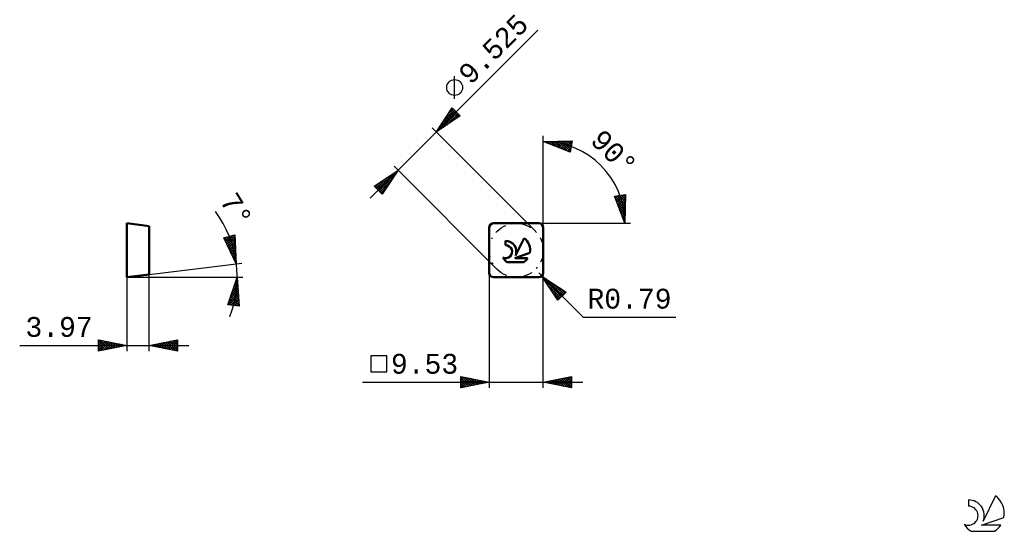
# Model space of a CAD drawing. Header units: millimetres. Extents: x -83 to 91, y -45 to 45.
import ezdxf
from ezdxf.enums import TextEntityAlignment as Align

# ---------------------------------------------------------------- set-up
doc = ezdxf.new("R2010")
doc.units = ezdxf.units.MM
doc.header["$LTSCALE"] = 5.4
doc.linetypes.add('LONGDASH_DASH', pattern=[0.85, 0.4, -0.2, 0.05, -0.2])
for name, color, linetype in [('1', 4, 'CONTINUOUS'), ('CUT', 1, 'CONTINUOUS'), ('SK2', 7, 'CONTINUOUS'), ('SK4', 2, 'LONGDASH_DASH'), ('SK6', 5, 'CONTINUOUS'), ('SKVIEW1', 4, 'CONTINUOUS'), ('SKVIEW2', 7, 'CONTINUOUS')]:
    doc.layers.add(name, color=color, linetype=linetype)
doc.styles.get("Standard").update_dxf_attribs({"font": 'Monospac821 BT'})

msp = doc.modelspace()

# ---------------------------------------------------------------- linework, layer by layer
at = {"layer": '1', "color": 4, "linetype": 'CONTINUOUS', "lineweight": 50}
for p, q in [((0, 0.79), (0, 8.73)), ((0.79, 9.52), (8.73, 9.52)), ((9.52, 0.79), (9.52, 8.73)), ((2.88, 5.66), (2.88, 6.41)), ((4.65, 3.85), (6.15, 6.89)), ((4.48, 3.38), (7.14, 4.3)), ((3.2, 2.64), (6.02, 2.64)), ((4.48, 3.38), (6.76, 3.38)), ((0.79, 0), (8.73, 0))]:
    msp.add_line(p, q, dxfattribs=at)
for centre, radius, start, end in [((0.79, 8.73), 0.794, 90, 180), ((8.73, 8.73), 0.794, 0, 90), ((2.89, 4.51), 1.14, 243.4215, 90.3602), ((2.9, 4.53), 1.88, 338.9379, 90.4446), ((4.61, 4.81), 2.59, 348.7239, 53.4691), ((4.61, 4.81), 2.59, 210.5484, 236.978), ((4.61, 4.81), 2.59, 303.022, 326.3732), ((0.79, 0.79), 0.794, 180, 270), ((8.73, 0.79), 0.794, 270, 0)]:
    msp.add_arc(centre, radius, start, end, dxfattribs=at)
at = {"layer": 'CUT', "color": 1, "linetype": 'CONTINUOUS', "lineweight": 25}
for p, q in [((0, 8.73), (0, 0.79)), ((8.73, 9.52), (0.79, 9.52)), ((9.52, 0.79), (9.52, 8.73)), ((0.79, 0), (8.73, 0))]:
    msp.add_line(p, q, dxfattribs=at)
for centre, start, end in [((0.79, 8.73), 90, 180), ((8.73, 8.73), 0, 90), ((0.79, 0.79), 180, 270), ((8.73, 0.79), 270, 360)]:
    msp.add_arc(centre, 0.794, start, end, dxfattribs=at)
at = {"layer": 'SK2', "color": 7, "linetype": 'CONTINUOUS', "lineweight": 25}
for p, q in [((-21.05, 13.94), (8.58, 43.56)), ((-6.12, 31.48), (-6.12, 35.44)), ((-9.36, 25.62), (-6.53, 29.86)), ((-7.2, 28.87), (-6.37, 29.7)), ((-6.7, 29.61), (-5.37, 28.28)), ((-6.53, 29.86), (-5.12, 28.45)), ((-5.12, 28.45), (-9.36, 25.62)), ((-8.89, 26.32), (-5.94, 29.27)), ((-8.79, 26), (-5.73, 29.06)), ((-8.05, 27.59), (-6.15, 29.48)), ((-7.89, 27.83), (-7.15, 27.09)), ((-7.72, 28.08), (-6.9, 27.26)), ((-7.55, 28.34), (-6.64, 27.43)), ((-7.51, 26.85), (-5.52, 28.85)), ((-7.38, 28.59), (-6.39, 27.6)), ((-7.21, 28.85), (-6.13, 27.77)), ((-7.04, 29.1), (-5.88, 27.94)), ((-6.87, 29.36), (-5.62, 28.11)), ((-6.24, 27.7), (-5.3, 28.64)), ((-10.07, 26.33), (8.13, 8.13)), ((-8.91, 26.3), (-8.68, 26.07)), ((-8.74, 26.56), (-8.42, 26.24)), ((-8.57, 26.81), (-8.17, 26.41)), ((-8.4, 27.06), (-7.92, 26.58)), ((-8.23, 27.32), (-7.66, 26.75)), ((-8.06, 27.57), (-7.41, 26.92)), ((-9.25, 25.79), (-9.19, 25.73)), ((-9.08, 26.05), (-8.93, 25.9)), ((9.52, 8.73), (9.52, 24.93)), ((9.52, 23.92), (14.62, 24.04)), ((14.28, 22.07), (9.52, 23.92)), ((9.59, 23.93), (9.63, 23.88)), ((9.81, 23.81), (9.93, 23.93)), ((10.01, 23.94), (10.33, 23.61)), ((10.12, 23.69), (10.37, 23.94)), ((10.42, 23.57), (10.8, 23.95)), ((10.42, 23.95), (11.03, 23.34)), ((10.73, 23.46), (11.24, 23.96)), ((10.83, 23.95), (11.72, 23.07)), ((11.03, 23.34), (11.67, 23.97)), ((11.25, 23.96), (12.42, 22.8)), ((11.34, 23.22), (12.1, 23.98)), ((11.64, 23.1), (12.54, 23.99)), ((11.66, 23.97), (13.11, 22.53)), ((11.95, 22.98), (12.97, 24)), ((12.08, 23.98), (13.81, 22.25)), ((12.25, 22.86), (13.41, 24.01)), ((12.49, 23.99), (14.3, 22.19)), ((12.56, 22.74), (13.84, 24.02)), ((12.86, 22.62), (14.28, 24.03)), ((12.91, 24), (14.36, 22.55)), ((13.17, 22.5), (14.6, 23.94)), ((13.32, 24.01), (14.42, 22.91)), ((13.47, 22.38), (14.51, 23.42)), ((13.74, 24.02), (14.49, 23.27)), ((13.78, 22.27), (14.42, 22.91)), ((14.15, 24.03), (14.55, 23.63)), ((14.62, 24.04), (14.28, 22.07)), ((14.57, 24.04), (14.61, 23.99)), ((14.09, 22.15), (14.33, 22.39)), ((-16.1, 18.89), (-16.8, 19.59)), ((-20.34, 16.06), (-16.1, 18.89)), ((-19.96, 15.68), (-18.07, 17.57)), ((-19.75, 15.47), (-16.79, 18.42)), ((-19.54, 15.25), (-16.48, 18.31)), ((-16.1, 18.89), (-18.92, 14.64)), ((-18.24, 17.46), (-17.53, 16.74)), ((-17.99, 17.63), (-17.36, 17)), ((-17.73, 17.8), (-17.19, 17.25)), ((-17.48, 17.96), (-17.02, 17.5)), ((-17.22, 18.13), (-16.85, 17.76)), ((-16.97, 18.3), (-16.68, 18.01)), ((-16.71, 18.47), (-16.51, 18.27)), ((-16.46, 18.64), (-16.34, 18.52)), ((-16.2, 18.81), (-16.17, 18.78)), ((1.39, 1.39), (-16.1, 18.89)), ((-18.92, 14.64), (-20.34, 16.06)), ((-20.28, 16.1), (-18.88, 14.7)), ((-20.17, 15.89), (-19.34, 16.72)), ((-20.02, 16.27), (-18.71, 14.96)), ((-19.77, 16.44), (-18.54, 15.21)), ((-19.51, 16.61), (-18.37, 15.47)), ((-19.32, 15.04), (-17.33, 17.04)), ((-19.26, 16.78), (-18.2, 15.72)), ((-19.11, 14.83), (-18.17, 15.77)), ((-19, 16.95), (-18.03, 15.98)), ((-18.75, 17.12), (-17.86, 16.23)), ((-18.49, 17.29), (-17.69, 16.49)), ((22.07, 14.28), (24.04, 14.62)), ((23.92, 9.52), (22.07, 14.28)), ((22.12, 14.14), (22.3, 14.32)), ((22.19, 14.3), (23.99, 12.49)), ((22.24, 13.84), (22.81, 14.41)), ((22.36, 13.53), (23.33, 14.5)), ((22.48, 13.23), (23.84, 14.59)), ((22.55, 14.36), (24, 12.91)), ((22.6, 12.92), (24.04, 14.36)), ((22.72, 12.62), (24.03, 13.92)), ((22.91, 14.42), (24.01, 13.32)), ((23.27, 14.49), (24.02, 13.74)), ((23.63, 14.55), (24.03, 14.15)), ((24.04, 14.62), (23.92, 9.52)), ((23.99, 14.61), (24.04, 14.57)), ((22.25, 13.81), (23.98, 12.08)), ((22.53, 13.11), (23.97, 11.66)), ((22.8, 12.42), (23.96, 11.25)), ((22.84, 12.31), (24.02, 13.49)), ((22.96, 12.01), (24.01, 13.05)), ((23.08, 11.7), (24, 12.62)), ((23.2, 11.4), (23.99, 12.19)), ((23.07, 11.72), (23.95, 10.83)), ((23.31, 11.09), (23.98, 11.75)), ((23.34, 11.03), (23.95, 10.42)), ((23.43, 10.78), (23.97, 11.32)), ((23.55, 10.48), (23.96, 10.88)), ((23.67, 10.17), (23.95, 10.45)), ((8.73, 9.52), (23.92, 9.52)), ((23.61, 10.33), (23.94, 10.01)), ((23.79, 9.87), (23.94, 10.01)), ((23.88, 9.63), (23.93, 9.59)), ((23.91, 9.56), (23.93, 9.58)), ((23.92, 9.52), (24.93, 9.52)), ((0, 0.79), (0, -19.5)), ((9.29, 0.23), (8.73, 0.79)), ((9.29, 0.23), (16.54, -7.02)), ((9.29, 0.23), (13.54, -2.6)), ((12.12, -4.01), (9.29, 0.23)), ((9.35, 0.14), (9.38, 0.17)), ((9.52, -0.11), (9.64, 0)), ((9.53, 0.07), (9.53, 0.79)), ((9.53, -19.5), (9.53, -0.12)), ((9.67, -0.34), (12.73, -3.4)), ((9.69, -0.37), (9.89, -0.17)), ((9.86, -0.62), (10.15, -0.34)), ((9.99, -0.23), (12.94, -3.19)), ((10.03, -0.88), (10.4, -0.51)), ((10.2, -1.13), (10.66, -0.68)), ((10.37, -1.39), (10.91, -0.85)), ((10.52, -1.61), (12.52, -3.61)), ((10.54, -1.64), (11.16, -1.02)), ((10.71, -1.89), (11.42, -1.19)), ((10.88, -2.15), (11.67, -1.35)), ((11.05, -2.4), (11.93, -1.52)), ((11.22, -2.66), (12.18, -1.69)), ((11.26, -1.08), (13.16, -2.97)), ((11.37, -2.89), (12.31, -3.82)), ((11.39, -2.91), (12.44, -1.86)), ((11.56, -3.17), (12.69, -2.03)), ((11.73, -3.42), (12.95, -2.2)), ((11.9, -3.68), (13.2, -2.37)), ((12.07, -3.93), (13.46, -2.54)), ((13.54, -2.6), (12.12, -4.01)), ((12.54, -1.93), (13.37, -2.76)), ((16.54, -7.02), (32.94, -7.02)), ((-18.07, -13.85), (-20.88, -13.85)), ((-20.88, -13.85), (-20.88, -16.65)), ((-18.07, -16.65), (-18.07, -13.85)), ((-20.88, -16.65), (-18.07, -16.65)), ((-22.4, -18.5), (16.53, -18.5)), ((-5, -19.5), (-5, -17.5)), ((-5, -17.5), (0, -18.5)), ((-5, -17.8), (-4.75, -17.55)), ((-5, -18.22), (-4.4, -17.62)), ((-5, -18.65), (-4.04, -17.69)), ((-5, -19.07), (-3.69, -17.76)), ((-5, -17.8), (-3.58, -19.22)), ((-5, -19.5), (-3.34, -17.83)), ((-5, -18.22), (-3.94, -19.29)), ((0, -18.5), (-5, -19.5)), ((-5, -18.65), (-4.29, -19.36)), ((-5, -19.07), (-4.64, -19.43)), ((-4.84, -17.53), (-3.23, -19.15)), ((-4.47, -19.39), (-2.98, -17.9)), ((-4.31, -17.64), (-2.88, -19.08)), ((-3.94, -19.29), (-2.63, -17.97)), ((-3.78, -17.74), (-2.52, -19)), ((-3.41, -19.18), (-2.27, -18.05)), ((-3.25, -17.85), (-2.17, -18.93)), ((-2.88, -19.08), (-1.92, -18.12)), ((-2.72, -17.96), (-1.82, -18.86)), ((-2.35, -18.97), (-1.57, -18.19)), ((-2.19, -18.06), (-1.46, -18.79)), ((-1.82, -18.86), (-1.21, -18.26)), ((-1.66, -18.17), (-1.11, -18.72)), ((-1.29, -18.76), (-0.86, -18.33)), ((-1.13, -18.27), (-0.76, -18.65)), ((-0.76, -18.65), (-0.51, -18.4)), ((-0.6, -18.38), (-0.4, -18.58)), ((-0.23, -18.55), (-0.15, -18.47)), ((-0.07, -18.49), (-0.05, -18.51)), ((9.53, -18.5), (14.53, -17.5)), ((14.53, -19.5), (9.53, -18.5)), ((9.74, -18.54), (9.85, -18.44)), ((9.85, -18.44), (10.01, -18.6)), ((10.1, -18.61), (10.38, -18.33)), ((10.2, -18.37), (10.54, -18.7)), ((10.45, -18.68), (10.91, -18.22)), ((10.55, -18.3), (11.07, -18.81)), ((10.8, -18.75), (11.44, -18.12)), ((10.91, -18.22), (11.6, -18.91)), ((11.16, -18.83), (11.97, -18.01)), ((11.26, -18.15), (12.13, -19.02)), ((11.51, -18.9), (12.5, -17.91)), ((11.61, -18.08), (12.66, -19.13)), ((11.86, -18.97), (13.03, -17.8)), ((11.97, -18.01), (13.19, -19.23)), ((12.22, -19.04), (13.56, -17.69)), ((12.32, -17.94), (13.72, -19.34)), ((12.57, -19.11), (14.09, -17.59)), ((12.68, -17.87), (14.25, -19.44)), ((12.92, -19.18), (14.53, -17.57)), ((13.03, -17.8), (14.53, -19.3)), ((13.28, -19.25), (14.53, -18)), ((13.38, -17.73), (14.53, -18.88)), ((13.63, -19.32), (14.53, -18.42)), ((13.74, -17.66), (14.53, -18.45)), ((13.98, -19.39), (14.53, -18.84)), ((14.09, -17.59), (14.53, -18.03)), ((14.44, -17.52), (14.53, -17.6)), ((14.53, -17.5), (14.53, -19.5)), ((-5, -19.5), (-5, -19.5)), ((14.34, -19.46), (14.53, -19.27))]:
    msp.add_line(p, q, dxfattribs=at)
msp.add_circle((-6.12, 33.46), 1.4, dxfattribs=at)
msp.add_arc((9.52, 9.52), 14.4, 0, 90, dxfattribs=at)
at = {"layer": 'SK4', "color": 2, "linetype": 'LONGDASH_DASH', "lineweight": 25}
msp.add_circle((4.76, 4.76), 4.76, dxfattribs=at)
at = {"layer": 'SK6', "color": 5, "linetype": 'CONTINUOUS', "lineweight": 25}
for p, q in [((84.54, -39.25), (84.54, -40.35)), ((89.34, -38.54), (87.14, -43)), ((86.88, -43.7), (90.8, -42.34)), ((85.01, -44.78), (89.15, -44.78)), ((90.24, -43.7), (86.88, -43.7))]:
    msp.add_line(p, q, dxfattribs=at)
for centre, radius, start, end in [((84.57, -42.01), 2.76, 338.9379, 90.4446), ((87.08, -41.6), 3.8, 348.7239, 53.4691), ((84.56, -42.03), 1.68, 243.4215, 90.3602), ((87.08, -41.6), 3.8, 210.5484, 236.978), ((87.08, -41.6), 3.8, 303.022, 326.3732)]:
    msp.add_arc(centre, radius, start, end, dxfattribs=at)
at = {"layer": 'SKVIEW1', "color": 4, "linetype": 'CONTINUOUS', "lineweight": 50}
for p, q in [((-63.97, 0), (-63.97, 9.52)), ((-63.97, 9.52), (-60, 9.04)), ((-60, 9.04), (-60, 0.49)), ((-60, 0.49), (-63.97, 0))]:
    msp.add_line(p, q, dxfattribs=at)
at = {"layer": 'SKVIEW2', "color": 7, "linetype": 'CONTINUOUS', "lineweight": 25}
for p, q in [((-46.86, 6.97), (-44.92, 7.46)), ((-44.65, 2.37), (-46.86, 6.97)), ((-46.84, 6.93), (-46.78, 6.99)), ((-46.77, 6.99), (-44.79, 5)), ((-46.7, 6.64), (-46.21, 7.13)), ((-46.56, 6.36), (-45.64, 7.28)), ((-46.44, 7.08), (-44.81, 5.45)), ((-46.42, 6.07), (-45.07, 7.43)), ((-46.29, 5.78), (-44.9, 7.17)), ((-46.1, 7.16), (-44.83, 5.9)), ((-45.76, 7.25), (-44.86, 6.34)), ((-45.42, 7.33), (-44.88, 6.79)), ((-45.09, 7.42), (-44.91, 7.24)), ((-44.92, 7.46), (-44.65, 2.37)), ((-46.56, 6.35), (-44.76, 4.55)), ((-46.16, 5.53), (-44.74, 4.1)), ((-46.15, 5.5), (-44.88, 6.76)), ((-46.01, 5.21), (-44.86, 6.36)), ((-45.87, 4.92), (-44.84, 5.96)), ((-45.73, 4.64), (-44.82, 5.56)), ((-45.77, 4.71), (-44.71, 3.66)), ((-45.6, 4.35), (-44.79, 5.15)), ((-45.46, 4.06), (-44.77, 4.75)), ((-45.38, 3.89), (-44.69, 3.21)), ((-45.32, 3.78), (-44.75, 4.35)), ((-45.18, 3.49), (-44.73, 3.94)), ((-45.05, 3.2), (-44.71, 3.54)), ((-60, 0.49), (-43.65, 2.49)), ((-44.98, 3.08), (-44.67, 2.76)), ((-44.91, 2.92), (-44.69, 3.14)), ((-44.77, 2.63), (-44.66, 2.74)), ((-63.97, 0), (-43.5, 0)), ((-63.97, 0), (-63.97, -13)), ((-60, -13), (-60, 0.49)), ((-46.13, -4.83), (-44.5, 0)), ((-44.5, 0), (-44.15, -5.09)), ((-45.34, -2.48), (-44.39, -1.54)), ((-45.12, -1.84), (-44.42, -1.14)), ((-45.02, -1.55), (-44.35, -2.23)), ((-44.92, -1.23), (-44.38, -1.77)), ((-44.91, -1.2), (-44.45, -0.74)), ((-44.81, -0.92), (-44.41, -1.32)), ((-44.7, -0.6), (-44.44, -0.86)), ((-44.69, -0.56), (-44.48, -0.35)), ((-44.6, -0.28), (-44.47, -0.4)), ((-46.01, -4.85), (-44.29, -3.13)), ((-45.99, -4.41), (-44.31, -2.73)), ((-45.77, -3.76), (-44.34, -2.33)), ((-45.67, -3.45), (-44.16, -4.96)), ((-45.56, -3.12), (-44.37, -1.93)), ((-45.56, -3.14), (-44.19, -4.51)), ((-45.45, -2.82), (-44.22, -4.05)), ((-45.35, -2.5), (-44.25, -3.59)), ((-45.24, -2.18), (-44.28, -3.14)), ((-45.13, -1.87), (-44.32, -2.68)), ((-44.15, -5.09), (-46.13, -4.83)), ((-46.1, -4.72), (-45.96, -4.85)), ((-45.99, -4.4), (-45.48, -4.92)), ((-45.88, -4.09), (-44.99, -4.98)), ((-45.77, -3.77), (-44.5, -5.04)), ((-45.63, -4.9), (-44.26, -3.52)), ((-45.26, -4.94), (-44.23, -3.92)), ((-44.88, -4.99), (-44.2, -4.32)), ((-44.5, -5.04), (-44.18, -4.71)), ((-82.87, -12), (-53, -12)), ((-68.97, -13), (-68.97, -11)), ((-68.97, -11), (-63.97, -12)), ((-68.97, -11.16), (-68.83, -11.03)), ((-68.97, -11.59), (-68.48, -11.1)), ((-68.97, -11.16), (-67.44, -12.69)), ((-68.97, -12.01), (-68.13, -11.17)), ((-68.97, -12.44), (-67.77, -11.24)), ((-68.97, -12.86), (-67.42, -11.31)), ((-68.97, -11.59), (-67.79, -12.76)), ((-63.97, -12), (-68.97, -13)), ((-68.97, -12.01), (-68.15, -12.84)), ((-68.64, -11.07), (-67.09, -12.62)), ((-68.61, -12.93), (-67.06, -11.38)), ((-68.11, -11.17), (-66.73, -12.55)), ((-68.08, -12.82), (-66.71, -11.45)), ((-67.58, -11.28), (-66.38, -12.48)), ((-67.55, -12.72), (-66.36, -11.52)), ((-67.05, -11.38), (-66.02, -12.41)), ((-67.02, -12.61), (-66, -11.59)), ((-66.52, -11.49), (-65.67, -12.34)), ((-66.49, -12.5), (-65.65, -11.66)), ((-65.99, -11.6), (-65.32, -12.27)), ((-65.96, -12.4), (-65.3, -11.73)), ((-65.46, -11.7), (-64.96, -12.2)), ((-65.43, -12.29), (-64.94, -11.81)), ((-64.93, -11.81), (-64.61, -12.13)), ((-64.9, -12.19), (-64.59, -11.88)), ((-64.4, -11.91), (-64.26, -12.06)), ((-64.37, -12.08), (-64.24, -11.95)), ((-60, -12), (-55, -11)), ((-55, -13), (-60, -12)), ((-59.96, -11.99), (-59.94, -12.01)), ((-59.94, -12.01), (-59.91, -11.98)), ((-59.61, -11.92), (-59.41, -12.12)), ((-59.58, -12.08), (-59.38, -11.88)), ((-59.25, -11.85), (-58.88, -12.22)), ((-59.23, -12.15), (-58.85, -11.77)), ((-58.9, -11.78), (-58.35, -12.33)), ((-58.88, -12.22), (-58.32, -11.66)), ((-58.54, -11.71), (-57.82, -12.44)), ((-58.52, -12.3), (-57.79, -11.56)), ((-58.19, -11.64), (-57.29, -12.54)), ((-58.17, -12.37), (-57.26, -11.45)), ((-57.84, -11.57), (-56.76, -12.65)), ((-57.82, -12.44), (-56.73, -11.35)), ((-57.48, -11.5), (-56.23, -12.75)), ((-57.46, -12.51), (-56.2, -11.24)), ((-57.13, -11.43), (-55.7, -12.86)), ((-57.11, -12.58), (-55.66, -11.13)), ((-56.78, -11.36), (-55.17, -12.97)), ((-56.76, -12.65), (-55.13, -11.03)), ((-56.42, -11.28), (-55, -12.71)), ((-56.4, -12.72), (-55, -11.32)), ((-56.07, -11.21), (-55, -12.29)), ((-56.05, -12.79), (-55, -11.74)), ((-55.72, -11.14), (-55, -11.86)), ((-55.36, -11.07), (-55, -11.44)), ((-55.01, -11), (-55, -11.01)), ((-55, -11), (-55, -13)), ((-68.97, -12.44), (-68.5, -12.91)), ((-68.97, -12.86), (-68.85, -12.98)), ((-55.7, -12.86), (-55, -12.16)), ((-55.34, -12.93), (-55, -12.59))]:
    msp.add_line(p, q, dxfattribs=at)
msp.add_arc((-63.97, 0), 19.47, 339.2869, 36.4768, dxfattribs=at)

# ---------------------------------------------------------------- texts
at = {"layer": 'SK2', "color": 7, "linetype": 'CONTINUOUS', "lineweight": 25}
for s, rotation, p in [('9.525', 45, (1.93, 39.03)), ('90°', 315, (20.77, 20.77))]:
    msp.add_text(s, height=3.5, rotation=rotation, dxfattribs=at).set_placement(p, align=Align.CENTER)
for s, p in [('R0.79', (24.74, -5.52)), ('9.53', (-11.43, -17))]:
    msp.add_text(s, height=3.5, dxfattribs=at).set_placement(p, align=Align.CENTER)
at = {"layer": 'SKVIEW2', "color": 7, "linetype": 'CONTINUOUS', "lineweight": 25}
msp.add_text('7°', height=3.5, rotation=301.6081, dxfattribs=at).set_placement((-46.11, 10.99), align=Align.CENTER)
msp.add_text('3.97', height=3.5, dxfattribs=at).set_placement((-75.92, -10.5), align=Align.CENTER)

doc.saveas('drawing.dxf')
